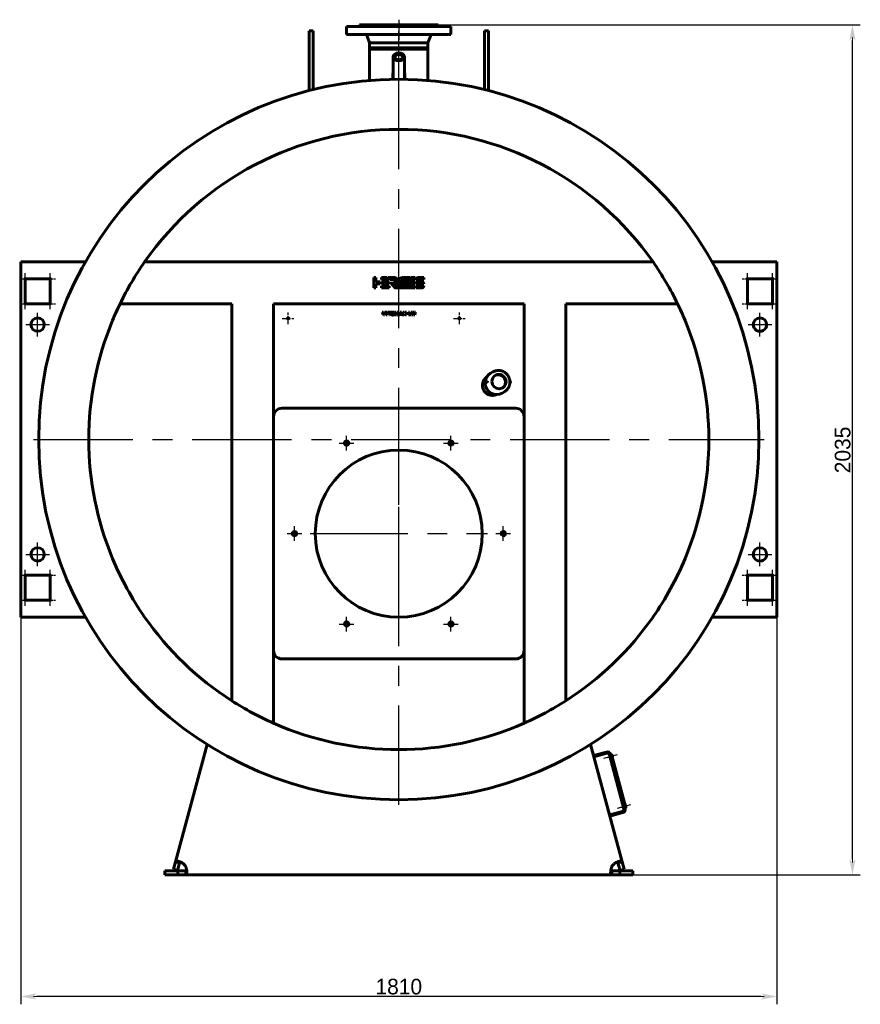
# Model space of a CAD drawing. Header units: millimetres. Extents: x 0 to 4672, y -177 to 841.
# Tile 4 of 6: x 2519 to 2788, y -177 to 137. Entities that reach past the tile are written whole.
import ezdxf

# ---------------------------------------------------------------- set-up
doc = ezdxf.new("R2010")
doc.units = ezdxf.units.MM
for name, pattern in [('CENTER_per1_scale0.019685', [1, 0.625, -0.125, 0.125, -0.125]), ('CENTER_per1_scale0.029528', [1.5, 0.9375, -0.1875, 0.1875, -0.1875]), ('CENTER_per1_scale0.059055', [3, 1.875, -0.375, 0.375, -0.375]), ('CENTER_per1_scale0.163386', [8.3, 5.1875, -1.0375, 1.0375, -1.0375]), ('CENTER_per1_scale0.199016', [10.11, 6.31875, -1.26375, 1.26375, -1.26375]), ('CENTER_per1_scale0.393701', [20, 12.5, -2.5, 2.5, -2.5]), ('CENTER_per1_scale0.629921', [32, 20, -4, 4, -4]), ('CENTER_per22_scale0.998726', [50.735294, 31.709559, -6.341912, 6.341912, -6.341912]), ('CENTER_per3_scale0.693750', [35.2425, 22.026562, -4.405312, 4.405312, -4.405312]), ('CENTER_per8_scale0.984252', [50, 31.25, -6.25, 6.25, -6.25])]:
    doc.linetypes.add(name, pattern=pattern)
doc.styles.add('TextStyle_1', font='T-FLEX Type A.TTF', dxfattribs={"height": 5})
doc.dimstyles.new('DIM_ST_1', dxfattribs={"dimtxt": 5, "dimasz": 5, "dimexe": 2.5, "dimexo": 0, "dimtad": 1, "dimlfac": 7.5, "dimrnd": 0.01, "dimdsep": 46, "dimtxsty": 'TextStyle_1', "dimblk": 'Arrow_3_C7_Status', "dimcen": 0.09, "dimclrd": 7, "dimclre": 7, "dimclrt": 7, "dimazin": 0, "dimtfac": 1, "dimtdec": 0, "dimtmove": 0, "dimatfit": 0, "dimldrblk": 'NONE', "dimfxl": 1, "dimtvp": 1, "dimtolj": 1, "dimarcsym": 0})

# ---------------------------------------------------------------- blocks, each defined once
blk = doc.blocks.new('Arrow_3_C7_Status')
at = {"color": 7, "linetype": 'Continuous', "lineweight": 0}
blk.add_line((-1, 0), (-0.8, 0), dxfattribs=at)
at = {"color": 7}
blk.add_solid([(-1, -0.2), (0, 0), (-0.8, 0), (-1, 0.2)], dxfattribs=at)
blk = doc.blocks.new('*D9')
at = {"color": 7, "lineweight": -2}
for p, q in [((12.53, 135.67), (147.37, 135.67)), ((144.87, -130.67), (144.87, 130.67)), ((68.04, -135.67), (147.37, -135.67))]:
    blk.add_line(p, q, dxfattribs=at)
at = {"layer": 'Defpoints', "color": 0}
for p in [(12.53, 135.67), (144.87, 135.67), (68.04, -135.67)]:
    blk.add_point(p, dxfattribs=at)
at = {"color": 7, "lineweight": -2, "xscale": 5, "yscale": 5, "zscale": 5}
for p, rotation in [((144.87, 135.67), 89.99999999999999), ((144.87, -135.67), 270)]:
    blk.add_blockref('Arrow_3_C7_Status', p, dxfattribs=dict(at, rotation=rotation))
at = {"color": 7, "insert": (141.75, 0), "char_height": 5, "attachment_point": 5, "rotation": 90, "style": 'TextStyle_1'}
blk.add_mtext('\\A1;2035{\\H0.5x;\\S^ ;}', dxfattribs=at)
blk = doc.blocks.new('_None')
blk = doc.blocks.new('*D10')
at = {"color": 7, "lineweight": -2}
for p, q in [((-120.67, -50.13), (-120.67, -176.96)), ((120.67, -50.13), (120.67, -176.96)), ((115.67, -174.46), (-115.67, -174.46))]:
    blk.add_line(p, q, dxfattribs=at)
at = {"layer": 'Defpoints', "color": 0}
for p in [(-120.67, -50.13), (120.67, -50.13), (-120.67, -174.46)]:
    blk.add_point(p, dxfattribs=at)
at = {"color": 7, "lineweight": -2, "xscale": 5, "yscale": 5, "zscale": 5}
for p, rotation in [((-120.67, -174.46), 180), ((120.67, -174.46), 360)]:
    blk.add_blockref('Arrow_3_C7_Status', p, dxfattribs=dict(at, rotation=rotation))
at = {"color": 7, "insert": (0, -171.34), "char_height": 5, "attachment_point": 5, "style": 'TextStyle_1'}
blk.add_mtext('\\A1;1810{\\H0.5x;\\S^ ;}', dxfattribs=at)
blk = doc.blocks.new('Проекция_2')
at = {"color": 7, "linetype": 'Continuous', "lineweight": 60}
for p, q in [((-12.7333, 135.2667), (-12.7333, 135.1333)), ((-12.7333, 135.2667), (-11.7641, 135.2667)), ((-12.5333, 135.6667), (-11.5793, 135.6667)), ((-12.5333, 135.6667), (-12.5333, 135.4667)), ((-11.7641, 135.2667), (0, 135.2667)), ((-11.5793, 135.6667), (0, 135.6667)), ((0, 135.6667), (12.5333, 135.6667)), ((0, 135.2667), (12.7333, 135.2667)), ((12.5333, 135.4667), (12.5333, 135.6667)), ((12.7333, 135.1333), (12.7333, 135.2667)), ((-28.6667, 126.2141), (-28.6667, 133.7333)), ((-27.3333, 133.7333), (-28.6667, 133.7333)), ((-27.3333, 126.2141), (-27.3333, 133.7333)), ((-15.398, 135.1333), (-16.6667, 135.1333)), ((-16.6667, 135.1333), (-16.6667, 132.6)), ((-15.398, 132.6), (-16.6667, 132.6)), ((0, 135.1333), (-15.398, 135.1333)), ((0, 132.6), (-15.398, 132.6)), ((-10.1358, 132.0526), (-9.3133, 129.9333)), ((16.6667, 135.1333), (0, 135.1333)), ((16.6667, 132.6), (0, 132.6)), ((9.3133, 129.9333), (10.1358, 132.0526)), ((16.6667, 132.6), (16.6667, 135.1333)), ((27.3333, 126.2141), (27.3333, 133.7333)), ((28.6667, 133.7333), (27.3333, 133.7333)), ((28.6667, 126.2141), (28.6667, 133.7333)), ((-9.3133, 129.9333), (-9.3133, 128.3333)), ((-9.3133, 129.9333), (-8.6044, 129.9333)), ((-8.6044, 129.9333), (0, 129.9333)), ((0, 129.9333), (9.3133, 129.9333)), ((9.3133, 128.3333), (9.3133, 129.9333)), ((-28.6667, 114.7031), (-28.6667, 126.2141)), ((-27.3333, 115.0378), (-27.3333, 126.2141)), ((-9.3133, 128.3333), (-9.3133, 127.9333)), ((-9.3133, 128.3333), (-8.6044, 128.3333)), ((9.3133, 127.9333), (-9.3133, 127.9333)), ((-9.3133, 127.9333), (-9.3133, 117.9556)), ((-8.6044, 128.3333), (0, 128.3333)), ((-3.22, 128.3333), (-3.22, 127.9333)), ((0, 128.3333), (9.3133, 128.3333)), ((3.22, 127.9333), (3.22, 128.3333)), ((9.3133, 127.9333), (9.3133, 128.3333)), ((9.3133, 117.9556), (9.3133, 127.9333)), ((27.3333, 115.0378), (27.3333, 126.2141)), ((28.6667, 114.7031), (28.6667, 126.2141)), ((-1.7933, 125.4697), (-1.7933, 118.7239)), ((1.7933, 118.7239), (1.7933, 125.4697)), ((-9.3133, 117.9556), (-9.3133, 117.9556)), ((-120.6667, 60), (-100.0694, 60)), ((-120.6667, 60), (-120.6667, 56.8)), ((-81.1781, 60), (-81.1649, 60)), ((81.1781, 60), (-81.1649, 60)), ((100.0694, 60), (120.6667, 60)), ((120.6667, 56.8), (120.6667, 60)), ((-120.6667, 56.8), (-120.6667, -50.1333)), ((120.6667, -50.1333), (120.6667, 56.8)), ((-119.3333, 46.6667), (-119.3333, 54.6667)), ((-119.3333, 54.6667), (-111.3333, 54.6667)), ((-111.3333, 54.6667), (-111.3333, 46.6667)), ((-7.974, 55.0357), (-7.3063, 55.0335)), ((-7.974, 51.7019), (-7.974, 55.0357)), ((-7.3063, 55.0335), (-7.3063, 53.7026)), ((-7.3063, 53.7026), (-5.9895, 53.7026)), ((-5.9895, 53.7026), (-5.9895, 53.036)), ((-5.5757, 55.0353), (-3.8274, 55.0353)), ((-5.5757, 54.3696), (-5.5757, 55.0353)), ((-3.2735, 54.381), (-5.5757, 54.3696)), ((-5.5757, 53.036), (-5.5757, 53.7017)), ((-5.5757, 53.7017), (-3.063, 53.7017)), ((-3.8274, 55.0353), (-3.2735, 54.381)), ((-3.3597, 55.0353), (-1.6816, 55.0353)), ((-2.8099, 54.3858), (-3.3597, 55.0353)), ((-3.063, 53.7017), (-3.0647, 53.036)), ((-1.5527, 54.3858), (-2.8099, 54.3858)), ((-1.5527, 54.3851), (-1.5527, 54.3858)), ((1.6355, 55.0295), (2.3866, 55.0295)), ((3.1603, 53.0243), (3.4124, 53.6919)), ((3.4124, 53.6919), (5.1892, 53.6919)), ((5.1893, 54.3618), (3.666, 54.3618)), ((3.9266, 55.0295), (5.1893, 55.0295)), ((5.1892, 53.6919), (5.1875, 53.0243)), ((5.1893, 55.0295), (5.1893, 54.3618)), ((5.53, 53.7017), (6.4071, 53.7017)), ((8.026, 54.3618), (5.5316, 54.3618)), ((6.3457, 55.0286), (8.026, 55.0286)), ((6.4071, 53.7017), (6.4294, 53.7005)), ((6.4294, 53.7005), (7.1827, 53.7005)), ((8.026, 55.0286), (8.026, 54.3618)), ((111.3333, 46.6667), (111.3333, 54.6667)), ((111.3333, 54.6667), (119.3333, 54.6667)), ((119.3333, 54.6667), (119.3333, 46.6667)), ((-7.3063, 51.7019), (-7.974, 51.7019)), ((-5.9895, 53.036), (-7.3063, 53.036)), ((-7.3063, 53.036), (-7.3063, 51.7019)), ((-3.0647, 53.036), (-5.5757, 53.036)), ((-5.5757, 52.3681), (-3.063, 52.3681)), ((-5.5757, 51.7023), (-5.5757, 52.3681)), ((-3.0647, 51.7023), (-5.5757, 51.7023)), ((-3.063, 52.3681), (-3.0647, 51.7023)), ((-0.9726, 52.8284), (-1.4197, 53.3566)), ((5.1875, 51.697), (2.6766, 51.697)), ((2.9067, 52.3647), (5.1892, 52.3647)), ((5.1875, 53.0243), (3.1603, 53.0243)), ((5.1892, 52.3647), (5.1875, 51.697)), ((5.5024, 51.697), (5.5024, 52.3646)), ((5.5024, 52.3646), (7.997, 52.3646)), ((7.1827, 51.697), (5.5024, 51.697)), ((7.099, 53.025), (6.3457, 53.025)), ((7.1132, 53.0243), (7.099, 53.025)), ((7.9983, 53.0243), (7.1132, 53.0243)), ((-111.3333, 46.6667), (-119.3333, 46.6667)), ((-53.3333, 46.6667), (-89.0116, 46.6667)), ((-53.3333, -80.0726), (-53.3333, 46.6667)), ((-40, -87.226), (-40, 46.6667)), ((40, 46.6667), (-40, 46.6667)), ((40, -87.226), (40, 46.6667)), ((89.0125, 46.6667), (53.3333, 46.6667)), ((53.3333, -80.0726), (53.3333, 46.6667)), ((119.3333, 46.6667), (111.3333, 46.6667)), ((-4.8832, 43.0749), (-5.2703, 43.9937)), ((-5.2703, 43.9937), (-4.9493, 43.9937)), ((-4.9493, 43.9937), (-4.7688, 43.546)), ((-4.5498, 43.0749), (-4.8832, 43.0749)), ((-4.7688, 43.546), (-4.7433, 43.4785)), ((-4.7433, 43.4785), (-4.7124, 43.389)), ((-4.7124, 43.389), (-4.6883, 43.4627)), ((-4.6883, 43.4627), (-4.6586, 43.5446)), ((-4.6586, 43.5446), (-4.4796, 43.9937)), ((-4.1586, 43.9937), (-4.5498, 43.0749)), ((-4.4796, 43.9937), (-4.1586, 43.9937)), ((-4.0153, 43.0749), (-4.0153, 43.9937)), ((-4.0153, 43.9937), (-3.7192, 43.9937)), ((-3.7192, 43.0749), (-4.0153, 43.0749)), ((-3.7192, 43.9937), (-3.7192, 43.0749)), ((-3.5511, 43.7526), (-3.5511, 43.9937)), ((-3.5511, 43.9937), (-2.6061, 43.9937)), ((-3.2301, 43.7526), (-3.5511, 43.7526)), ((-3.2301, 43.0749), (-3.2301, 43.7526)), ((-2.9243, 43.0749), (-3.2301, 43.0749)), ((-2.9243, 43.7526), (-2.9243, 43.0749)), ((-2.6061, 43.7526), (-2.9243, 43.7526)), ((-2.6061, 43.9937), (-2.6061, 43.7526)), ((-1.2423, 43.9937), (-0.8317, 43.9937)), ((-1.2423, 43.0749), (-1.2423, 43.9937)), ((-0.9599, 43.0749), (-1.2423, 43.0749)), ((-0.9681, 43.6741), (-0.9612, 43.5405)), ((-0.9337, 43.546), (-0.9681, 43.6741)), ((-0.9612, 43.5405), (-0.9599, 43.0749)), ((-0.778, 43.0749), (-0.9337, 43.546)), ((-0.8317, 43.9937), (-0.6898, 43.5501)), ((-0.5576, 43.0749), (-0.778, 43.0749)), ((-0.643, 43.5488), (-0.5066, 43.9937)), ((-0.4061, 43.546), (-0.5576, 43.0749)), ((-0.5066, 43.9937), (-0.0934, 43.9937)), ((-0.3689, 43.6769), (-0.4061, 43.546)), ((-0.3771, 43.5419), (-0.3689, 43.6769)), ((-0.3771, 43.0749), (-0.3771, 43.5419)), ((-0.0934, 43.0749), (-0.3771, 43.0749)), ((-0.0934, 43.9937), (-0.0934, 43.0749)), ((0.0417, 43.0749), (0.4769, 43.9938)), ((0.3736, 43.0749), (0.0417, 43.0749)), ((0.4466, 43.243), (0.3736, 43.0749)), ((0.8668, 43.243), (0.4466, 43.243)), ((0.4769, 43.9938), (0.8448, 43.9938)), ((0.5362, 43.4537), (0.6574, 43.7527)), ((0.7786, 43.4537), (0.5362, 43.4537)), ((0.6574, 43.7527), (0.7786, 43.4537)), ((0.8448, 43.9938), (1.2801, 43.0749)), ((0.9453, 43.0749), (0.8668, 43.243)), ((1.2801, 43.0749), (0.9453, 43.0749)), ((1.3214, 43.0749), (1.6934, 43.5571)), ((1.6906, 43.0749), (1.3214, 43.0749)), ((1.6934, 43.5571), (1.3669, 43.9937)), ((1.3669, 43.9937), (1.7402, 43.9937)), ((1.9014, 43.3683), (1.6906, 43.0749)), ((1.7402, 43.9937), (1.9014, 43.7416)), ((1.9014, 43.7416), (2.0736, 43.9937)), ((2.1204, 43.0749), (1.9014, 43.3683)), ((2.0736, 43.9937), (2.4442, 43.9937)), ((2.4442, 43.9937), (2.108, 43.5571)), ((2.108, 43.5571), (2.48, 43.0749)), ((2.48, 43.0749), (2.1204, 43.0749)), ((3.0902, 43.9937), (3.3864, 43.9937)), ((3.0902, 43.0749), (3.0902, 43.9937)), ((3.8162, 43.0749), (3.0902, 43.0749)), ((3.3864, 43.9937), (3.3864, 43.3022)), ((3.3864, 43.3022), (3.8162, 43.3022)), ((3.8162, 43.3022), (3.8162, 43.0749)), ((4.0834, 43.0749), (3.8603, 43.9937)), ((3.8603, 43.9937), (4.1785, 43.9937)), ((4.4402, 43.0749), (4.0834, 43.0749)), ((4.1785, 43.9937), (4.2598, 43.5571)), ((4.2598, 43.5571), (4.2749, 43.4689)), ((4.2749, 43.4689), (4.2859, 43.3904)), ((4.2859, 43.3904), (4.2969, 43.4565)), ((4.2969, 43.4565), (4.3108, 43.5267)), ((4.3108, 43.5267), (4.4223, 43.9937)), ((4.4223, 43.9937), (4.7584, 43.9937)), ((4.5477, 43.4854), (4.4402, 43.0749)), ((4.5849, 43.6893), (4.5718, 43.5867)), ((4.6007, 43.5873), (4.5849, 43.6893)), ((4.7295, 43.0749), (4.6248, 43.4882)), ((5.0835, 43.0749), (4.7295, 43.0749)), ((4.7584, 43.9937), (4.8149, 43.7334)), ((4.8838, 43.3944), (4.9003, 43.5088)), ((4.9003, 43.5088), (4.9899, 43.9937)), ((4.9899, 43.9937), (5.3054, 43.9937)), ((5.3054, 43.9937), (5.0835, 43.0749)), ((30.0576, 24.921), (29.3105, 24.4896)), ((28.1203, 21.9572), (27.4076, 21.5458)), ((27.5197, 21.1043), (27.455, 21.1006)), ((28.2372, 21.967), (28.1529, 21.9661)), ((28.2839, 21.756), (28.2911, 21.6019)), ((28.327, 21.9153), (28.3278, 21.7626)), ((28.3278, 21.7626), (28.3349, 21.6099)), ((35.4674, 21.4218), (35.5926, 21.4941)), ((35.4826, 21.8845), (35.4898, 21.7305)), ((35.5523, 21.94), (35.4876, 21.9414)), ((35.5571, 21.4859), (35.5008, 21.4951)), ((32.9771, 18.1388), (33.7243, 18.5702)), ((-37.3333, 13.3), (37.3333, 13.3)), ((-119.3333, -40), (-111.3333, -40)), ((-119.3333, -48), (-119.3333, -40)), ((-111.3333, -40), (-111.3333, -48)), ((111.3333, -48), (111.3333, -40)), ((111.3333, -40), (119.3333, -40)), ((119.3333, -40), (119.3333, -48)), ((-120.6667, -50.1333), (-120.6667, -53.3333)), ((-111.3333, -48), (-119.3333, -48)), ((119.3333, -48), (111.3333, -48)), ((120.6667, -53.3333), (120.6667, -50.1333)), ((-100.0694, -53.3333), (-120.6667, -53.3333)), ((-81.1781, -53.3333), (-81.1649, -53.3333)), ((81.1649, -53.3333), (81.1781, -53.3333)), ((120.6667, -53.3333), (100.0694, -53.3333)), ((37.3333, -66.7), (-37.3333, -66.7)), ((-71.2808, -131.4473), (-61.2469, -94.0002)), ((61.2469, -94.0002), (62.1981, -97.5503)), ((66.3194, -96.446), (62.1981, -97.5503)), ((66.423, -96.8324), (62.3017, -97.9367)), ((71.8637, -114.5617), (67.2394, -97.3038)), ((72.2501, -114.4581), (67.6258, -97.2003)), ((67.6603, -97.3291), (67.9179, -97.26)), ((67.6603, -97.3291), (72.2155, -114.3294)), ((72.4731, -114.2603), (67.9179, -97.26)), ((67.9824, -97.3463), (67.9438, -97.3566)), ((68.0804, -97.4029), (68.2633, -98.0854)), ((62.3017, -97.9367), (62.1981, -97.5503)), ((62.3017, -97.9367), (67.271, -116.4825)), ((67.3568, -97.7417), (66.9704, -97.8452)), ((66.9704, -97.8452), (67.0808, -98.2573)), ((67.4672, -98.1538), (67.0808, -98.2573)), ((68.2067, -98.1834), (68.1681, -98.1938)), ((67.271, -116.4825), (71.3923, -115.3782)), ((67.3745, -116.8688), (71.4958, -115.7645)), ((71.6359, -113.7117), (71.2495, -113.8152)), ((71.2495, -113.8152), (71.36, -114.2273)), ((71.7463, -114.1238), (71.36, -114.2273)), ((72.4731, -114.2603), (72.2155, -114.3294)), ((72.2616, -113.3163), (72.2229, -113.3266)), ((72.3595, -113.3728), (72.5424, -114.0554)), ((72.4859, -114.1534), (72.4472, -114.1637)), ((67.271, -116.4825), (67.3745, -116.8688)), ((67.3745, -116.8688), (71.2808, -131.4473)), ((-71.9271, -133.8595), (-71.2808, -131.4473)), ((-69.9929, -131.7924), (-71.2808, -131.4473)), ((-70.6392, -134.2045), (-69.9929, -131.7924)), ((-69.9882, -131.7749), (-69.9929, -131.7924)), ((69.9929, -131.7924), (71.2808, -131.4473)), ((69.9929, -131.7924), (70.6392, -134.2045)), ((71.2808, -131.4473), (71.9271, -133.8595)), ((-74.7333, -134.3333), (-70.5404, -134.3333)), ((-74.7333, -135.6667), (-74.7333, -134.3333)), ((-70.6392, -134.2045), (-71.9271, -133.8595)), ((-70.5404, -134.3333), (-68.0432, -134.3333)), ((-70.5404, -134.3333), (-70.5404, -135.6667)), ((-68.0432, -134.3333), (-68.0432, -135.6667)), ((68.0432, -134.3333), (70.5404, -134.3333)), ((68.0432, -134.3333), (68.0432, -135.6667)), ((74.7333, -134.3333), (70.5404, -134.3333)), ((70.5404, -134.3333), (70.5404, -135.6667)), ((70.6392, -134.2045), (71.9271, -133.8595)), ((74.7333, -134.3333), (74.7333, -135.6667)), ((-74.7333, -135.6667), (-70.5404, -135.6667)), ((-70.5404, -135.6667), (-68.0432, -135.6667)), ((68.0432, -135.6667), (-68.0432, -135.6667)), ((68.0432, -135.6667), (70.5404, -135.6667)), ((74.7333, -135.6667), (70.5404, -135.6667))]:
    blk.add_line(p, q, dxfattribs=at)
at = {"color": 7, "linetype": 'CENTER_per1_scale0.029528', "lineweight": 25}
blk.add_line((0, 137.3333), (0, 133.8), dxfattribs=at)
at = {"color": 7, "linetype": 'CENTER_per1_scale0.393701', "lineweight": 25}
blk.add_line((0, 136.9333), (0, 130.9333), dxfattribs=at)
at = {"color": 7, "linetype": 'CENTER_per3_scale0.693750', "lineweight": 25}
blk.add_line((0, 116.2889), (0, 133.7193), dxfattribs=at)
at = {"color": 7, "linetype": 'CENTER_per22_scale0.998726', "lineweight": 25}
for p, q in [((0, -113.3333), (0, 120)), ((-116.6667, 3.3333), (116.6667, 3.3333))]:
    blk.add_line(p, q, dxfattribs=at)
at = {"color": 7, "linetype": 'CENTER_per1_scale0.019685', "lineweight": 25}
for p, q in [((-121.0667, 54.6667), (-117.6, 54.6667)), ((-119.3333, 52.9333), (-119.3333, 56.4)), ((-113.0667, 54.6667), (-109.6, 54.6667)), ((-111.3333, 52.9333), (-111.3333, 56.4)), ((109.6, 54.6667), (113.0667, 54.6667)), ((111.3333, 52.9333), (111.3333, 56.4)), ((117.6, 54.6667), (121.0667, 54.6667)), ((119.3333, 52.9333), (119.3333, 56.4)), ((-119.3333, 44.9333), (-119.3333, 48.4)), ((-111.3333, 44.9333), (-111.3333, 48.4)), ((111.3333, 44.9333), (111.3333, 48.4)), ((119.3333, 44.9333), (119.3333, 48.4)), ((-121.0667, 46.6667), (-117.6, 46.6667)), ((-113.0667, 46.6667), (-109.6, 46.6667)), ((109.6, 46.6667), (113.0667, 46.6667)), ((117.6, 46.6667), (121.0667, 46.6667)), ((-121.0667, -40), (-117.6, -40)), ((-119.3333, -41.7333), (-119.3333, -38.2667)), ((-113.0667, -40), (-109.6, -40)), ((-111.3333, -41.7333), (-111.3333, -38.2667)), ((109.6, -40), (113.0667, -40)), ((111.3333, -41.7333), (111.3333, -38.2667)), ((117.6, -40), (121.0667, -40)), ((119.3333, -41.7333), (119.3333, -38.2667)), ((-119.3333, -49.7333), (-119.3333, -46.2667)), ((-111.3333, -49.7333), (-111.3333, -46.2667)), ((111.3333, -49.7333), (111.3333, -46.2667)), ((119.3333, -49.7333), (119.3333, -46.2667)), ((-121.0667, -48), (-117.6, -48)), ((-113.0667, -48), (-109.6, -48)), ((109.6, -48), (113.0667, -48)), ((117.6, -48), (121.0667, -48))]:
    blk.add_line(p, q, dxfattribs=at)
at = {"color": 7, "linetype": 'CENTER_per1_scale0.629921', "lineweight": 25}
for p, q in [((-115.3333, 36.2), (-115.3333, 43.8)), ((115.3333, 36.2), (115.3333, 43.8)), ((-119.1333, 40), (-111.5333, 40)), ((111.5333, 40), (119.1333, 40)), ((-115.3333, -37.1333), (-115.3333, -29.5333)), ((115.3333, -37.1333), (115.3333, -29.5333)), ((-119.1333, -33.3333), (-111.5333, -33.3333)), ((111.5333, -33.3333), (119.1333, -33.3333))]:
    blk.add_line(p, q, dxfattribs=at)
at = {"color": 7, "linetype": 'CENTER_per1_scale0.059055', "lineweight": 25}
for p, q in [((-37.2, 42), (-33.4667, 42)), ((-35.3333, 40.1333), (-35.3333, 43.8667)), ((17.4667, 42), (21.2, 42)), ((19.3333, 40.1333), (19.3333, 43.8667))]:
    blk.add_line(p, q, dxfattribs=at)
at = {"color": 7, "linetype": 'CENTER_per1_scale0.199016', "lineweight": 25}
for p, q in [((-16.6667, -0.1732), (-16.6667, 4.5082)), ((16.6667, -0.1732), (16.6667, 4.5082)), ((-19.0073, 2.1675), (-14.326, 2.1675)), ((14.326, 2.1675), (19.0073, 2.1675)), ((-33.3333, -29.0407), (-33.3333, -24.3593)), ((33.3333, -29.0407), (33.3333, -24.3593)), ((-35.674, -26.7), (-30.9927, -26.7)), ((30.9927, -26.7), (35.674, -26.7)), ((-16.6667, -57.9082), (-16.6667, -53.2268)), ((16.6667, -57.9082), (16.6667, -53.2268)), ((-19.0073, -55.5675), (-14.326, -55.5675)), ((14.326, -55.5675), (19.0073, -55.5675))]:
    blk.add_line(p, q, dxfattribs=at)
at = {"color": 7, "linetype": 'CENTER_per8_scale0.984252', "lineweight": 25}
for p, q in [((0, -55.0333), (0, 1.6333)), ((-28.3333, -26.7), (28.3333, -26.7))]:
    blk.add_line(p, q, dxfattribs=at)
at = {"color": 7, "linetype": 'CENTER_per1_scale0.163386', "lineweight": 25}
for p, q in [((69.7045, -97.3335), (65.4157, -98.4826)), ((73.9836, -113.3035), (69.6949, -114.4526))]:
    blk.add_line(p, q, dxfattribs=at)
at = {"color": 7, "lineweight": 60, "flags": 128}
for points in [[(-1.7434, 118.3201), (-1.7945, 118.4749), (-1.8373, 118.6328), (-1.8719, 118.793), (-1.8985, 118.9548), (-1.9174, 119.1176), (-1.9289, 119.2806), (-1.9333, 119.4606), (-1.9293, 119.6409), (-1.9171, 119.8211), (-1.8968, 120.0005), (-1.8686, 120.1787), (-1.8327, 120.355), (-1.7937, 120.5126), (-1.7933, 120.5138)], [(1.7933, 120.5119), (1.826, 120.3843), (1.8603, 120.2236), (1.8888, 120.0568), (1.9104, 119.8888), (1.9249, 119.72), (1.9324, 119.5509), (1.9328, 119.397), (1.9269, 119.2431), (1.9148, 119.0895), (1.896, 118.9369), (1.8694, 118.78), (1.8353, 118.6244), (1.7933, 118.4709), (1.7434, 118.3201)], [(-1.8937, 118.9256), (-1.8875, 118.9732), (-1.8588, 119.1399), (-1.8233, 119.3053), (-1.7933, 119.4214)], [(-1.7924, 118.7238), (-1.7928, 118.6616), (-1.7858, 118.4922), (-1.7805, 118.4325)], [(1.7933, 119.42), (1.8248, 119.2988), (1.8649, 119.1076), (1.8941, 118.9257)], [(-1.6816, 55.0353), (-1.5786, 55.033), (-1.4802, 55.0262), (-1.3862, 55.015), (-1.2967, 54.9995), (-1.2116, 54.98), (-1.131, 54.9566), (-1.0548, 54.9293), (-0.983, 54.8985), (-0.894, 54.8519), (-0.8129, 54.7995), (-0.7394, 54.7416), (-0.6736, 54.6786), (-0.6154, 54.6108), (-0.5648, 54.5385), (-0.5218, 54.4621), (-0.4862, 54.382), (-0.4581, 54.2986), (-0.4373, 54.212), (-0.424, 54.1228), (-0.4179, 54.0313), (-0.4192, 53.9377), (-0.4277, 53.8426), (-0.4433, 53.7461), (-0.4662, 53.6487), (-0.4961, 53.5508), (-0.5331, 53.4526)], [(-1.4197, 53.3566), (-1.392, 53.3916), (-1.3605, 53.4327), (-1.3263, 53.4789), (-1.2908, 53.529), (-1.2553, 53.5819), (-1.221, 53.6365), (-1.1923, 53.6862), (-1.1664, 53.7356), (-1.1445, 53.7839), (-1.1274, 53.8302), (-1.116, 53.8738), (-1.1115, 53.9075), (-1.1122, 53.9382)], [(0.1657, 54.2552), (0.2176, 54.3642), (0.2759, 54.4652), (0.3404, 54.5581), (0.4111, 54.643), (0.4881, 54.7198), (0.5713, 54.7885), (0.6606, 54.8489), (0.7561, 54.9012), (0.8577, 54.9451), (0.9654, 54.9808), (1.0792, 55.0081), (1.1991, 55.027)], [(1.1991, 55.027), (1.2375, 55.0302), (1.2669, 55.0292), (1.2878, 55.0235), (1.2952, 55.0189), (1.3008, 55.0129), (1.3046, 55.0056), (1.3066, 54.9968), (1.3058, 54.9749), (1.2989, 54.9468), (1.2866, 54.912)], [(1.5531, 54.9822), (1.559, 54.9956), (1.5666, 55.0063), (1.5759, 55.0146), (1.5864, 55.0208), (1.6101, 55.0278), (1.6355, 55.0295)], [(2.3866, 55.0295), (2.4074, 55.0282), (2.4225, 55.0243), (2.4326, 55.018), (2.4359, 55.0139), (2.4382, 55.0093), (2.44, 54.9984), (2.4384, 54.9854), (2.4342, 54.9703), (2.4279, 54.9534)], [(2.6758, 54.9763), (2.6817, 54.9899), (2.6896, 55.0012), (2.6991, 55.0104), (2.71, 55.0175), (2.7344, 55.0265), (2.76, 55.0295)], [(3.507, 55.0295), (3.5279, 55.0282), (3.5433, 55.0237), (3.5538, 55.0164), (3.5573, 55.0118), (3.5598, 55.0066), (3.5619, 54.9945), (3.5607, 54.9805), (3.5506, 54.9475)], [(6.3457, 53.025), (6.2617, 53.0277), (6.1821, 53.0357), (6.1069, 53.049), (6.0361, 53.0676), (5.9697, 53.0915), (5.9077, 53.1207), (5.85, 53.1552), (5.7968, 53.195), (5.7479, 53.24), (5.7035, 53.2902), (5.6635, 53.3457), (5.628, 53.4065), (5.5968, 53.4725), (5.5701, 53.5437), (5.5478, 53.6201), (5.53, 53.7017)], [(5.5316, 54.3618), (5.5498, 54.4422), (5.5723, 54.5176), (5.5993, 54.5877), (5.6306, 54.6528), (5.6663, 54.7126), (5.7064, 54.7673), (5.7508, 54.8169), (5.7996, 54.8612), (5.8527, 54.9004), (5.9101, 54.9343), (5.9719, 54.9631), (6.038, 54.9867), (6.1085, 55.005), (6.1832, 55.0181), (6.2623, 55.026), (6.3457, 55.0286)], [(7.1827, 53.7005), (7.2666, 53.6979), (7.3462, 53.6899), (7.4214, 53.6766), (7.4922, 53.658), (7.5586, 53.6341), (7.6206, 53.6049), (7.6783, 53.5704), (7.7315, 53.5307), (7.7803, 53.4857), (7.8247, 53.4355), (7.8647, 53.38), (7.9003, 53.3193), (7.9315, 53.2534), (7.9582, 53.1822), (7.9805, 53.1058), (7.9983, 53.0243)], [(-2.3746, 53.165), (-2.3909, 53.1807), (-2.4045, 53.1985), (-2.4119, 53.2185), (-2.4122, 53.2294), (-2.4096, 53.241)], [(-2.4096, 53.241), (-2.4029, 53.2545), (-2.3941, 53.2632), (-2.3838, 53.2681), (-2.3723, 53.2702), (-2.3474, 53.2693), (-2.3231, 53.2677)], [(-1.6754, 53.2689), (-1.6428, 53.2708), (-1.6125, 53.269), (-1.5843, 53.2631), (-1.5583, 53.253), (-1.5344, 53.2386), (-1.5126, 53.2195), (-1.4927, 53.1957), (-1.4749, 53.167)], [(-0.9927, 51.7031), (-1.027, 51.7031), (-1.0579, 51.7067), (-1.0859, 51.7135), (-1.1231, 51.7293), (-1.1561, 51.7513), (-1.1864, 51.7785), (-1.2153, 51.8105), (-1.2444, 51.8462), (-1.2752, 51.8851)], [(-0.0854, 51.7653), (-0.1098, 51.7938), (-0.1396, 51.8277), (-0.1738, 51.8659), (-0.2114, 51.9078), (-0.2513, 51.9525), (-0.2925, 51.9991), (-0.334, 52.0468), (-0.3748, 52.0948), (-0.4139, 52.1423), (-0.4502, 52.1884), (-0.4828, 52.2323), (-0.5106, 52.2731), (-0.5326, 52.31), (-0.5477, 52.3423), (-0.5525, 52.3564), (-0.5551, 52.369), (-0.5555, 52.38), (-0.5536, 52.3893)], [(0.0865, 51.8065), (0.0689, 51.7686), (0.0509, 51.7396), (0.032, 51.7197), (0.012, 51.7091), (0.0015, 51.7074), (-0.0094, 51.7081), (-0.0326, 51.717), (-0.0491, 51.7285), (-0.0667, 51.7446), (-0.0854, 51.7653)], [(0.4269, 51.7036), (0.3973, 51.7046), (0.3742, 51.7089), (0.3573, 51.7166), (0.3511, 51.7217), (0.3463, 51.7278), (0.3409, 51.7427), (0.3406, 51.7616), (0.3453, 51.7845), (0.3545, 51.8116)], [(1.2347, 51.8681), (1.2165, 51.8284), (1.197, 51.7948), (1.1763, 51.767), (1.1542, 51.7448), (1.1308, 51.7278), (1.106, 51.7158), (1.0798, 51.7083), (1.0522, 51.7052)], [(1.5496, 51.6976), (1.52, 51.6995), (1.4969, 51.7041), (1.48, 51.7118), (1.4738, 51.7169), (1.469, 51.7229), (1.4656, 51.7297), (1.4636, 51.7375), (1.4633, 51.756), (1.468, 51.7786), (1.4772, 51.8057)], [(2.3573, 51.8621), (2.3392, 51.8224), (2.3197, 51.7888), (2.299, 51.7611), (2.2769, 51.7388), (2.2535, 51.7218), (2.2287, 51.7098), (2.2025, 51.7023), (2.1749, 51.6992)], [(7.997, 52.3646), (7.9788, 52.2841), (7.9562, 52.2087), (7.9293, 52.1384), (7.898, 52.0733), (7.8623, 52.0134), (7.8223, 51.9586), (7.7778, 51.909), (7.7291, 51.8646), (7.6759, 51.8254), (7.6185, 51.7914), (7.5566, 51.7626), (7.4905, 51.739), (7.42, 51.7206), (7.3452, 51.7075), (7.2661, 51.6996), (7.1827, 51.697)], [(-2.5069, 43.5447), (-2.5052, 43.607), (-2.5003, 43.6639), (-2.4922, 43.7152), (-2.4807, 43.7611), (-2.466, 43.8015), (-2.448, 43.8364), (-2.4267, 43.8658), (-2.4022, 43.8897)], [(-2.3739, 43.1706), (-2.4051, 43.2031), (-2.4321, 43.2397), (-2.455, 43.2804), (-2.4736, 43.3251), (-2.4921, 43.3911), (-2.5032, 43.4643), (-2.5069, 43.5447)], [(-2.4022, 43.8897), (-2.3505, 43.9283), (-2.3003, 43.9591), (-2.2514, 43.9823), (-2.2038, 43.9979)], [(-1.9655, 43.0487), (-2.0534, 43.0521), (-2.1333, 43.0623), (-2.2054, 43.0792), (-2.2542, 43.0963), (-2.2986, 43.1173), (-2.3385, 43.1421), (-2.3739, 43.1706)], [(-2.1997, 43.5557), (-2.1962, 43.6109), (-2.1857, 43.6581), (-2.1683, 43.6973), (-2.1439, 43.7285)], [(-2.146, 43.3511), (-2.1585, 43.3677), (-2.1695, 43.3869), (-2.1787, 43.4086), (-2.1862, 43.4329), (-2.1937, 43.4693), (-2.1982, 43.5102), (-2.1997, 43.5557)], [(-1.9655, 43.2898), (-2.0057, 43.2915), (-2.0419, 43.2966), (-2.074, 43.3051), (-2.0954, 43.3137), (-2.1145, 43.3243), (-2.1314, 43.3367), (-2.146, 43.3511)], [(-2.1439, 43.7285), (-2.1289, 43.7413), (-2.1118, 43.7523), (-2.0926, 43.7617), (-2.0714, 43.7693), (-2.0398, 43.7769), (-2.0045, 43.7814), (-1.9655, 43.783)], [(-1.9655, 43.783), (-1.909, 43.7796), (-1.8606, 43.7693), (-1.8204, 43.7523), (-1.7884, 43.7285)], [(-1.7878, 43.3518), (-1.8026, 43.3373), (-1.8195, 43.3247), (-1.8386, 43.314), (-1.8598, 43.3053), (-1.8913, 43.2967), (-1.9265, 43.2915), (-1.9655, 43.2898)], [(-1.5584, 43.1706), (-1.5938, 43.1421), (-1.6337, 43.1173), (-1.678, 43.0963), (-1.7266, 43.0792), (-1.7984, 43.0623), (-1.878, 43.0521), (-1.9655, 43.0487)], [(-1.7884, 43.7285), (-1.764, 43.6973), (-1.7466, 43.6581), (-1.7362, 43.6109), (-1.7327, 43.5557)], [(-1.7327, 43.5557), (-1.7342, 43.5106), (-1.7388, 43.4699), (-1.7465, 43.4337), (-1.7542, 43.4095), (-1.7637, 43.3878), (-1.7749, 43.3686), (-1.7878, 43.3518)], [(-1.5715, 43.9235), (-1.5373, 43.8916), (-1.5076, 43.8553), (-1.4825, 43.8145), (-1.462, 43.7692), (-1.446, 43.7194), (-1.4346, 43.6652), (-1.4277, 43.6065), (-1.4254, 43.5433)], [(-1.4254, 43.5433), (-1.4291, 43.4633), (-1.4402, 43.3904), (-1.4587, 43.3248), (-1.4774, 43.2802), (-1.5002, 43.2396), (-1.5272, 43.2031), (-1.5584, 43.1706)], [(33.7984, 18.6142), (33.8016, 18.6162), (33.8787, 18.6648), (33.9544, 18.7154), (34.0288, 18.768), (34.1018, 18.8226), (34.1733, 18.8791), (34.2433, 18.9375), (34.3118, 18.9977), (34.3787, 19.0597), (34.4439, 19.1235), (34.5075, 19.189), (34.5694, 19.2562), (34.6295, 19.325), (34.6878, 19.3955), (34.7443, 19.4674), (34.7989, 19.5409), (34.8516, 19.6158), (34.9024, 19.6921), (34.9512, 19.7697), (34.998, 19.8487), (35.0427, 19.9289), (35.0854, 20.0103), (35.1259, 20.0928), (35.1644, 20.1765), (35.2007, 20.2611), (35.2348, 20.3468), (35.2667, 20.4333), (35.2964, 20.5208), (35.3239, 20.609), (35.3491, 20.698), (35.3721, 20.7877), (35.3927, 20.878), (35.4111, 20.9689), (35.4272, 21.0603), (35.4409, 21.1521), (35.4523, 21.2444), (35.4613, 21.337), (35.468, 21.4298), (35.4724, 21.5229), (35.4744, 21.6161), (35.474, 21.7094), (35.4713, 21.8028), (35.4662, 21.8961), (35.4588, 21.9893), (35.449, 22.0823), (35.4369, 22.1751), (35.4224, 22.2677), (35.4057, 22.3599), (35.3866, 22.4517), (35.3652, 22.543), (35.3415, 22.6338), (35.3156, 22.7241), (35.2874, 22.8137), (35.2569, 22.9026), (35.2243, 22.9907), (35.1894, 23.078), (35.1524, 23.1644), (35.1132, 23.2499), (35.072, 23.3345), (35.0286, 23.4179), (34.9831, 23.5003), (34.9356, 23.5815), (34.8862, 23.6615), (34.8347, 23.7403), (34.7813, 23.8177), (34.726, 23.8938), (34.6688, 23.9685), (34.6098, 24.0417), (34.549, 24.1133), (34.4865, 24.1835), (34.4223, 24.252), (34.3563, 24.3189), (34.2888, 24.384), (34.2197, 24.4475), (34.1491, 24.5091), (34.0769, 24.569), (34.0034, 24.627), (33.9284, 24.683), (33.8521, 24.7372), (33.7745, 24.7894), (33.6957, 24.8395), (33.6157, 24.8877), (33.5345, 24.9337), (33.4523, 24.9777), (33.369, 25.0196), (33.2848, 25.0592), (33.1997, 25.0967), (33.1137, 25.132), (33.0269, 25.1651), (32.9393, 25.1959), (32.8511, 25.2245), (32.7622, 25.2507), (32.6728, 25.2747), (32.5829, 25.2963), (32.4925, 25.3156), (32.4017, 25.3325), (32.3106, 25.3471), (32.2192, 25.3593), (32.1276, 25.3691), (32.0358, 25.3766), (31.944, 25.3816), (31.8521, 25.3843), (31.8079, 25.3848)], [(28.0391, 23.206), (28.0354, 23.2033), (27.9138, 23.1054), (27.7951, 23.0006), (27.68, 22.889), (27.5689, 22.7707), (27.4626, 22.6459), (27.3614, 22.515), (27.2661, 22.3782), (27.1771, 22.2359), (27.0949, 22.0886), (27.0199, 21.9368), (26.9526, 21.781), (26.8934, 21.6219), (26.8424, 21.4599), (26.7999, 21.2958), (26.7661, 21.1303), (26.7411, 20.964), (26.7248, 20.7975), (26.7173, 20.6316), (26.7183, 20.4669), (26.7277, 20.3039), (26.7453, 20.1434), (26.7707, 19.9857), (26.8037, 19.8315), (26.8437, 19.6812), (26.8905, 19.5351), (26.9435, 19.3937), (27.0023, 19.2572), (27.0663, 19.1258), (27.1352, 18.9999), (27.2099, 18.8772), (27.2916, 18.756), (27.3804, 18.6369), (27.4764, 18.5203), (27.5795, 18.4068), (27.6897, 18.2969), (27.8068, 18.1913), (27.9306, 18.0904), (28.0608, 17.9949), (28.1972, 17.9053), (28.3394, 17.822), (28.4868, 17.7456), (28.6391, 17.6765), (28.7957, 17.615), (28.9559, 17.5615), (29.1193, 17.5162), (29.285, 17.4794), (29.4525, 17.4511), (29.621, 17.4315), (29.79, 17.4205), (29.9587, 17.4181), (30.1264, 17.424), (30.2925, 17.4382), (30.4565, 17.4603), (30.6177, 17.4901), (30.7757, 17.5271), (30.9299, 17.571), (31.08, 17.6213), (31.2256, 17.6777), (31.2301, 17.6797)], [(27.3864, 21.1568), (27.3773, 21.1737), (27.3637, 21.2114), (27.3525, 21.2573), (27.3442, 21.3105), (27.3393, 21.3714), (27.3383, 21.4386), (27.3416, 21.5108), (27.3493, 21.5865), (27.3617, 21.6655), (27.3784, 21.7463), (27.3991, 21.8263), (27.4238, 21.9065), (27.4518, 21.9853), (27.483, 22.0623), (27.5166, 22.1366), (27.5519, 22.2072), (27.5893, 22.275), (27.627, 22.3377), (27.6642, 22.3944), (27.7006, 22.4452), (27.7265, 22.4782)], [(28.1425, 21.5842), (28.1459, 21.5594), (28.1487, 21.5469), (28.1522, 21.5355), (28.156, 21.526), (28.16, 21.5188), (28.1676, 21.512)], [(28.2839, 21.756), (28.2983, 21.7571), (28.3112, 21.7587), (28.3212, 21.7606), (28.3278, 21.7626)], [(35.4874, 21.9413), (35.4708, 21.9442), (35.462, 21.9484)], [(35.4938, 21.5284), (35.479, 21.5236), (35.4722, 21.5187)], [(35.4876, 21.9411), (35.4873, 21.9412)], [(-68.705, -132.1375), (-68.8227, -132.0519), (-68.9425, -131.9697), (-69.0636, -131.8911), (-69.1895, -131.8139), (-69.316, -131.7406), (-69.4423, -131.6715), (-69.5617, -131.6097), (-69.6801, -131.5519), (-69.7969, -131.498), (-69.9154, -131.4468), (-70.0313, -131.4001), (-70.1441, -131.358), (-70.2458, -131.323), (-70.3443, -131.2923), (-70.4389, -131.2658), (-70.5322, -131.243), (-70.621, -131.225), (-70.7049, -131.2117), (-70.7806, -131.2034), (-70.8514, -131.1997), (-70.9172, -131.2005), (-70.9795, -131.2062), (-71.0362, -131.2168), (-71.0873, -131.2323), (-71.1345, -131.2537), (-71.1756, -131.2807), (-71.2105, -131.313), (-71.2401, -131.352), (-71.2635, -131.3968), (-71.2808, -131.4473)], [(-69.7711, -131.5099), (-69.8052, -131.5232), (-69.8415, -131.5442), (-69.8749, -131.5711), (-69.9045, -131.6031), (-69.932, -131.6425), (-69.9556, -131.6871), (-69.976, -131.7375), (-69.9929, -131.7924)], [(-69.9929, -131.7924), (-69.9749, -131.7347)], [(71.2808, -131.4473), (71.2643, -131.3986), (71.2421, -131.3551), (71.2141, -131.3171), (71.1792, -131.2835), (71.1378, -131.2556), (71.0901, -131.2333), (71.0378, -131.2171), (70.9796, -131.2062), (70.9156, -131.2005), (70.8435, -131.1999), (70.7654, -131.2048), (70.6817, -131.2149), (70.5989, -131.2291), (70.5115, -131.2477), (70.42, -131.2708), (70.3216, -131.2991), (70.2193, -131.3318), (70.1136, -131.369), (70.0094, -131.4087), (69.9025, -131.4522), (69.7937, -131.4995), (69.6799, -131.552), (69.5645, -131.6083), (69.4483, -131.6683), (69.3248, -131.7357), (69.2011, -131.807), (69.0779, -131.8821), (68.9519, -131.9635), (68.8273, -132.0487), (68.705, -132.1375)], [(69.9929, -131.7924), (69.974, -131.7318), (69.9507, -131.6768), (69.922, -131.627), (69.888, -131.5842), (69.8492, -131.5497), (69.8047, -131.523), (69.7716, -131.5097)], [(-68.0432, -135.6667), (-67.9918, -135.6633), (-67.9441, -135.6531), (-67.9001, -135.636), (-67.8587, -135.6109), (-67.821, -135.5782), (-67.7871, -135.5378), (-67.758, -135.4915), (-67.7323, -135.4381), (-67.7102, -135.3778), (-67.691, -135.3083), (-67.6755, -135.2316), (-67.6637, -135.1481), (-67.6559, -135.0645), (-67.6513, -134.9753), (-67.6499, -134.8809), (-67.6517, -134.7786), (-67.6569, -134.6712), (-67.6655, -134.5595), (-67.6768, -134.4485), (-67.6912, -134.3341), (-67.7087, -134.2167), (-67.7299, -134.0932), (-67.7545, -133.9672), (-67.7824, -133.8394), (-67.8155, -133.7027), (-67.8524, -133.5647), (-67.8931, -133.4263), (-67.939, -133.2835), (-67.989, -133.1411), (-68.0432, -133)], [(-68.0432, -134.3333), (-67.9797, -134.3307), (-67.9206, -134.3225), (-67.865, -134.3077), (-67.8149, -134.2859), (-67.7715, -134.2573), (-67.7342, -134.2213), (-67.7127, -134.1926)], [(68.0432, -133), (67.9918, -133.1336), (67.9441, -133.2683), (67.9001, -133.4034), (67.8587, -133.5425), (67.821, -133.6813), (67.7871, -133.8189), (67.758, -133.9504), (67.7323, -134.0801), (67.7102, -134.2072), (67.691, -134.3352), (67.6755, -134.4598), (67.6637, -134.5801), (67.6559, -134.6879), (67.6513, -134.7915), (67.6499, -134.8903), (67.6517, -134.9869), (67.6569, -135.078), (67.6655, -135.1631), (67.6768, -135.2389), (67.6912, -135.3089), (67.7087, -135.3729), (67.7299, -135.4323), (67.7545, -135.4851), (67.7824, -135.5311), (67.8155, -135.5724), (67.8524, -135.6062), (67.8931, -135.6324), (67.939, -135.6515), (67.989, -135.6629), (68.0432, -135.6667)], [(67.7129, -134.1923), (67.7346, -134.2217), (67.7643, -134.2513), (67.7989, -134.2766), (67.8374, -134.2969), (67.8826, -134.3133), (67.9318, -134.3246), (67.9857, -134.3312), (68.0432, -134.3333)]]:
    blk.add_lwpolyline(points, dxfattribs=at)
at = {"color": 7, "linetype": 'Continuous', "lineweight": 60}
for centre, radius in [((0, 3.3333), 115), ((-115.3333, 40), 2.1333), ((-35.3333, 42), 0.2), ((19.3333, 42), 0.2), ((-115.3333, -33.3333), 2.1333), ((16.6667, -55.5675), 0.674)]:
    blk.add_circle(centre, radius, dxfattribs=at)
for centre, radius, start, end in [((-12.7333, 135.4667), 0.2, 270, 0.000005), ((12.7333, 135.4667), 0.2, 180, 270), ((-11.1302, 131.6667), 1.0667, 21.210996, 61.044976), ((11.1302, 131.6667), 1.0667, 118.955024, 158.789004), ((0.001, 119.6652), 1.9334, 195.824568, 201.861549), ((-1.773, 118.7277), 3.5664, 355.28411, 359.93845), ((0.0002, 119.6693), 1.9333, 338.055188, 344.018641), ((0, 3.3333), 99, 34.917096, 145.082904), ((-0.4321, 3.513), 98.532, 145.020307, 154.025805), ((0, 3.3333), 99, 25.957889, 34.917096), ((-119.3333, 54.6667), 0.0667, 0.000042, 179.999981), ((-119.3333, 54.6667), 0.0667, 179.999981, 270), ((-111.3333, 54.6667), 0.0667, 270, 180.000042), ((-1.5606, 53.9391), 0.4461, 16.136601, 88.979939), ((-1.8744, 53.881), 0.7643, 4.291384, 13.778046), ((-2.2634, 54.2042), 1.8865, 313.174248, 336.51951), ((96.2371, 16.15), 103.3525, 158.365009, 159.473658), ((-142.1624, 108.5628), 153.1536, 338.248359, 339.493897), ((-244.4605, 146.1764), 262.3721, 338.920678, 339.660888), ((6380.4774, -2413.5813), 6839.0919, 158.84176881, 158.86948274), ((-346.2492, 185.3073), 372.4733, 338.996839, 339.397698), ((6355.4999, -2403.4927), 6811.1077, 158.84171275, 158.86954056), ((-16.8784, 61.8292), 20.7203, 338.519305, 340.686573), ((3.1335, -97.0754), 152.1053, 89.859309, 90.140691), ((56.0536, 34.2956), 56.0991, 158.309498, 159.041504), ((111.3333, 54.6667), 0.0667, 0.000042, 179.999981), ((111.3333, 54.6667), 0.0667, 179.999981, 270), ((119.3333, 54.6667), 0.0667, 0.000019, 179.999981), ((119.3333, 54.6667), 0.0667, 270, 0.000019), ((-34.9187, 24.0989), 43.6344, 39.55323, 41.768901), ((-1.7948, -59.3631), 112.6321, 89.939282, 90.268767), ((-23.6701, 33.7827), 29.4682, 37.511875, 41.132571), ((-0.694, 114.9097), 63.2073, 269.729293, 270.270711), ((-0.3955, 51.9294), 0.2263, 270.0192, 296.190847), ((0.668, 79.6878), 27.9852, 269.50648, 270.786649), ((1.8332, 63.0618), 11.3678, 268.570475, 271.722568), ((17.0306, 47.1233), 15.0651, 159.640342, 162.32636), ((-119.3333, 46.6667), 0.0667, 90, 179.999981), ((-119.3333, 46.6667), 0.0667, 179.999981, 0.000042), ((-111.3333, 46.6667), 0.0667, 180.000042, 90), ((-0.4321, 3.513), 98.532, 154.025805, 157.428355), ((-1.9851, 42.9971), 1.0243, 88.900115, 102.326237), ((-1.9429, 42.9996), 1.0219, 77.816628, 91.268546), ((0.4321, 3.513), 98.532, 22.571645, 25.974195), ((111.3333, 46.6667), 0.0667, 90, 179.999981), ((111.3333, 46.6667), 0.0667, 179.999981, 0.000042), ((119.3333, 46.6667), 0.0667, 179.999981, 0.000019), ((119.3333, 46.6667), 0.0667, 0.000019, 90), ((0, 3.3333), 99, 157.428355, 180), ((-1.823, 43.6006), 0.4093, 52.083203, 76.460476), ((-1.7999, 43.2655), 1.146, 7.989823, 14.381898), ((0.441, 43.292), 1.114, 166.670951, 173.151921), ((3.074, 43.8901), 1.5283, 344.646027, 348.549764), ((6.0398, 43.8851), 1.4696, 191.687843, 195.667233), ((-371.5292, -41.4557), 385.8653, 12.7262, 12.754513), ((0.8845, 42.7711), 4.0476, 8.859437, 11.057975), ((0, 3.3333), 99, 337.428355, 22.571645), ((115.3333, 40), 2.1333, 0, 179.999995), ((115.3333, 40), 2.1333, 179.999995, 0), ((31.7915, 21.9136), 3.4712, 89.730551, 118.500215), ((31.9958, 21.8408), 3.9077, 179.094717, 183.893798), ((28.1536, 21.8995), 0.0667, 90.601889, 120), ((32.0076, 21.8473), 3.874, 179.094717, 183.893798), ((28.2402, 21.9277), 0.0391, 92.751582, 94.469843), ((28.2366, 22.0241), 0.0572, 271.889735, 299.432262), ((35.5509, 21.8733), 0.0667, 3.893169, 88.742451), ((35.5593, 21.5518), 0.0667, 300, 359.080002), ((31.7321, 21.619), 3.8731, 359.094171, 3.894344), ((31.7197, 21.6126), 3.9067, 359.095599, 3.894369), ((-37.3333, 10.6333), 2.6667, 90, 179.999998), ((37.3333, 10.6333), 2.6667, 359.999998, 90), ((0, 3.3333), 99, 180, 202.571645), ((-16.6667, 2.1675), 0.674, 0, 180), ((-16.6667, 2.1675), 0.674, 180, 0), ((16.6667, 2.1675), 0.674, 300, 179.999998), ((16.6667, 2.1675), 0.674, 179.999998, 300), ((0, -26.7), 26.6667, 360, 180), ((-33.3333, -26.7), 0.674, 60, 179.999992), ((-33.3333, -26.7), 0.674, 179.999992, 60), ((0, -26.7), 26.6667, 180, 360), ((33.3333, -26.7), 0.674, 240, 180), ((33.3333, -26.7), 0.674, 180, 240), ((115.3333, -33.3333), 2.1333, 0, 179.999995), ((115.3333, -33.3333), 2.1333, 179.999995, 0), ((-0.4321, 3.1537), 98.532, 202.571645, 214.979693), ((0.4321, 3.1537), 98.532, 325.020307, 337.428355), ((-119.3333, -40), 0.0667, 0.000042, 179.999981), ((-119.3333, -40), 0.0667, 179.999981, 270), ((-111.3333, -40), 0.0667, 270, 180.000042), ((111.3333, -40), 0.0667, 0.000042, 179.999981), ((111.3333, -40), 0.0667, 179.999981, 270), ((119.3333, -40), 0.0667, 0.000019, 179.999981), ((119.3333, -40), 0.0667, 270, 0.000019), ((-119.3333, -48), 0.0667, 90, 179.999981), ((-119.3333, -48), 0.0667, 179.999981, 0.000042), ((-111.3333, -48), 0.0667, 180.000042, 90), ((111.3333, -48), 0.0667, 90, 179.999981), ((111.3333, -48), 0.0667, 179.999981, 0.000042), ((119.3333, -48), 0.0667, 179.999981, 0.000019), ((119.3333, -48), 0.0667, 0.000019, 90), ((0, 3.3333), 99, 214.917096, 237.403417), ((0, 3.3333), 99, 302.596583, 325.082904), ((-16.6667, -55.5675), 0.674, 180, 120), ((-16.6667, -55.5675), 0.674, 120, 180), ((-37.3333, -64.0333), 2.6667, 179.999998, 270), ((37.3333, -64.0333), 2.6667, 270, 0.000002), ((0, 3.3333), 99, 237.403417, 246.168992), ((0, 3.3333), 99, 293.831008, 302.596583), ((0, 3.3333), 99, 246.168992, 293.831008), ((66.5955, -97.4763), 1.0667, 15, 105), ((66.5955, -97.4763), 0.6667, 15, 105), ((68.0031, -97.4236), 0.08, 15, 105), ((68.186, -98.1061), 0.08, 285, 15), ((71.2197, -114.7342), 0.6667, 285, 15), ((71.2197, -114.7342), 1.0667, 285, 15), ((72.2823, -113.3935), 0.08, 15, 105), ((72.4652, -114.0761), 0.08, 285, 15), ((-70.9832, -134.5708), 3.3333, 28.114746, 46.885254), ((70.9832, -134.5708), 3.3333, 133.114746, 151.885254)]:
    blk.add_arc(centre, radius, start, end, dxfattribs=at)
for centre, major_axis, ratio, start_param, end_param in [((0, 125.4697), (-1.7933, 0), 0.70710678, 4.71238898, 9.42477796), ((0, 125.4697), (1.3753, 0), 0.70710678, 6.28318531, 10.99557429), ((0, 125.3754), (1.242, 0), 0.70710678, 6.28318531, 10.99557429), ((0, 125.4697), (1.7933, 0), 0.70710678, 6.28318531, 7.85398163), ((0, 125.4697), (-1.3753, 0), 0.70710678, 1.57079633, 3.14159265), ((0, 125.3754), (-1.242, 0), 0.70710678, 1.57079633, 3.14159265), ((31.1438, 21.3142), (1.8333, -3.1754), 0.96592582, 3.14159263, 4.11296545), ((31.9806, 21.7973), (1.1667, -2.0207), 0.96592582, 1.05860177, 4.20367042), ((31.8909, 21.7456), (-1.8333, 3.1754), 0.96592582, 6.25831791, 6.30806762), ((31.8588, 21.7102), (1.1042, -2.0555), 0.96700954, 1.09171049, 3.23653639), ((31.7989, 21.678), (1.1042, -2.0555), 0.96700954, 1.09171049, 3.12653889), ((31.1438, 21.3142), (-1.9333, 3.3486), 0.96592582, 1.01593267, 1.10127087), ((27.441, 21.488), (-0.0333, 0.0577), 0.96592582, 6.28318531, 7.29911798), ((27.4494, 21.1666), (-0.0333, 0.0577), 0.96592582, 1.10127087, 2.68961196), ((27.5254, 21.0383), (0.0333, -0.0577), 0.96592582, 1.13667372, 2.6896064), ((31.1438, 21.3142), (-1.8333, 3.1754), 0.96592582, 1.13667372, 3.14159268), ((31.8868, 21.7432), (-1.8492, 3.2028), 0.96592582, 1.01658101, 1.05860173), ((28.2635, 21.919), (0.0667, -0.001), 0.13616776, 5.01197357, 5.9745339), ((31.9806, 21.7973), (-1.1667, 2.0207), 0.96592582, 1.06207777, 4.20019442), ((31.8909, 21.7456), (-1.1667, 2.0207), 0.96592582, 3.16456175, 4.20019442), ((31.7989, 21.678), (1.1042, -2.0555), 0.96700954, 0.1575081, 1.01996667), ((31.8588, 21.7102), (1.1042, -2.0555), 0.96700954, 0.31822878, 1.01996667), ((31.7989, 21.678), (1.1042, -2.0555), 0.96700954, 1.01996667, 1.09171049), ((31.8588, 21.7102), (1.1042, -2.0555), 0.96700954, 1.01996667, 1.09171049), ((31.8909, 21.7456), (-1.8333, 3.1754), 0.96592582, 3.11681246, 3.16575453)]:
    blk.add_ellipse(centre, major_axis=major_axis, ratio=ratio, start_param=start_param, end_param=end_param, dxfattribs=at)
for base, p1, p2, angle, picture, middle in [((144.87, 135.6667), (68.0432, -135.6667), (12.5333, 135.6667), 90, '*D9', (144.87, 0)), ((-120.6667, -174.46), (120.6667, -50.1333), (-120.6667, -50.1333), 180, '*D10', (0, -174.46))]:
    dim = blk.add_linear_dim(base=base, p1=p1, p2=p2, angle=angle, text='<>{\\H0.5x;\\S^ ;}', dimstyle='DIM_ST_1')
    dim.commit()
    dim.dimension.update_dxf_attribs({"geometry": picture, "text_midpoint": middle, "dimtype": 160})

msp = doc.modelspace()

# ---------------------------------------------------------------- block references
msp.add_blockref('Проекция_2', (2640.39, 0))

doc.saveas('drawing.dxf')
